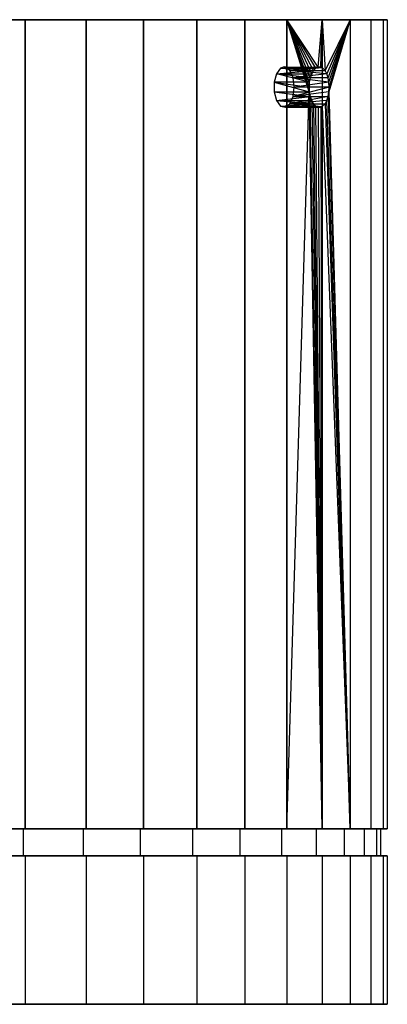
# Model space of a CAD drawing. Extents: x -1.48 to 1.48, y 1.73 to 4.61.
# Tile 5 of 5: x 0.4 to 1.48, y 1.73 to 4.61. Entities that reach past the tile are written whole.
import ezdxf

# ---------------------------------------------------------------- set-up
doc = ezdxf.new("R2010")
doc.units = 0
doc.header["$MEASUREMENT"] = 0
doc.layers.get('0').update_dxf_attribs({"color": 13, "linetype": 'CONTINUOUS'})

# ---------------------------------------------------------------- blocks, each defined once
blk = doc.blocks.new('ORLA-LED-M_STL')
at = {"color": 0}
for p, q in [((0.2356, 4.6081, 5.203), (0.4201, 4.6081, 5.2451)), ((0.4201, 4.6081, 8.0758), (0.2356, 4.6081, 8.1179)), ((0.4201, 4.6081, 8.0758), (0.2356, 4.6081, 8.1179)), ((0.2356, 4.6081, 5.203), (0.4201, 4.6081, 5.2451)), ((0.4201, 2.2459, 5.2451), (0.4201, 4.6081, 5.2451)), ((0.4201, 4.6081, 5.2451), (0.5976, 4.6081, 5.3104)), ((0.4201, 2.2459, 5.2451), (0.4201, 4.6081, 5.2451)), ((0.5976, 4.6081, 8.0105), (0.4201, 4.6081, 8.0758)), ((0.4201, 4.6081, 8.0758), (0.4201, 2.2459, 8.0758)), ((0.4201, 4.6081, 8.0758), (0.4201, 2.2459, 8.0758)), ((0.5976, 4.6081, 8.0105), (0.4201, 4.6081, 8.0758)), ((0.4201, 4.6081, 5.2451), (0.5976, 4.6081, 5.3104)), ((0.5976, 2.2459, 5.3104), (0.5976, 4.6081, 5.3104)), ((0.5976, 4.6081, 5.3104), (0.7653, 4.6081, 5.3979)), ((0.5976, 2.2459, 5.3104), (0.5976, 4.6081, 5.3104)), ((0.7653, 4.6081, 7.9229), (0.5976, 4.6081, 8.0105)), ((0.5976, 4.6081, 8.0105), (0.5976, 2.2459, 8.0105)), ((0.5976, 4.6081, 8.0105), (0.5976, 2.2459, 8.0105)), ((0.7653, 4.6081, 7.9229), (0.5976, 4.6081, 8.0105)), ((0.5976, 4.6081, 5.3104), (0.7653, 4.6081, 5.3979)), ((0.7653, 2.2459, 5.3979), (0.7653, 4.6081, 5.3979)), ((0.7653, 4.6081, 5.3979), (0.9205, 4.6081, 5.5062)), ((0.7653, 2.2459, 5.3979), (0.7653, 4.6081, 5.3979)), ((0.9205, 4.6081, 7.8147), (0.7653, 4.6081, 7.9229)), ((0.7653, 4.6081, 7.9229), (0.7653, 2.2459, 7.9229)), ((0.7653, 4.6081, 7.9229), (0.7653, 2.2459, 7.9229)), ((0.9205, 4.6081, 7.8147), (0.7653, 4.6081, 7.9229)), ((0.7653, 4.6081, 5.3979), (0.9205, 4.6081, 5.5062)), ((0.9205, 2.2459, 5.5062), (0.9205, 4.6081, 5.5062)), ((0.9205, 4.6081, 5.5062), (1.0606, 4.6081, 5.6333)), ((0.9205, 2.2459, 5.5062), (0.9205, 4.6081, 5.5062)), ((1.0606, 4.6081, 7.6875), (0.9205, 4.6081, 7.8147)), ((0.9205, 4.6081, 7.8147), (0.9205, 2.2459, 7.8147)), ((0.9205, 4.6081, 7.8147), (0.9205, 2.2459, 7.8147)), ((1.0606, 4.6081, 7.6875), (0.9205, 4.6081, 7.8147)), ((0.9205, 4.6081, 5.5062), (1.0606, 4.6081, 5.6333)), ((1.0606, 2.2459, 5.6333), (1.0606, 4.6081, 5.6333)), ((1.0606, 4.6081, 5.6333), (1.1832, 4.6081, 5.7774)), ((1.0606, 2.2459, 5.6333), (1.0606, 4.6081, 5.6333)), ((1.1832, 4.6081, 7.5435), (1.0606, 4.6081, 7.6875)), ((1.0606, 4.6081, 7.6875), (1.0606, 2.2459, 7.6875)), ((1.0606, 4.6081, 7.6875), (1.0606, 2.2459, 7.6875)), ((1.1832, 4.6081, 7.5435), (1.0606, 4.6081, 7.6875)), ((1.0606, 4.6081, 5.6333), (1.1832, 4.6081, 5.7774)), ((1.275, 4.4699, 5.9161), (1.1832, 4.6081, 5.7774)), ((1.1832, 4.6081, 5.7774), (1.2864, 4.6081, 5.9359)), ((1.275, 4.4699, 5.9161), (1.1832, 4.6081, 5.7774)), ((1.268, 4.4665, 5.9042), (1.1832, 4.6081, 5.7774)), ((1.2615, 4.4599, 5.8934), (1.1832, 4.6081, 5.7774)), ((1.268, 4.4665, 5.9042), (1.1832, 4.6081, 5.7774)), ((1.2615, 4.4599, 5.8934), (1.1832, 4.6081, 5.7774)), ((1.2559, 4.4504, 5.8843), (1.1832, 4.6081, 5.7774)), ((1.2559, 4.4504, 5.8843), (1.1832, 4.6081, 5.7774)), ((1.2516, 4.4387, 5.8774), (1.1832, 4.6081, 5.7774)), ((1.2489, 4.4254, 5.8731), (1.1832, 4.6081, 5.7774)), ((1.2516, 4.4387, 5.8774), (1.1832, 4.6081, 5.7774)), ((1.2489, 4.4254, 5.8731), (1.1832, 4.6081, 5.7774)), ((1.248, 4.4113, 5.8717), (1.1832, 4.6081, 5.7774)), ((1.248, 4.4113, 5.8717), (1.1832, 4.6081, 5.7774)), ((1.2489, 4.3971, 5.8731), (1.1832, 4.6081, 5.7774)), ((1.1832, 2.2459, 5.7774), (1.1832, 4.6081, 5.7774)), ((1.2489, 4.3971, 5.8731), (1.1832, 4.6081, 5.7774)), ((1.1832, 2.2459, 5.7774), (1.1832, 4.6081, 5.7774)), ((1.2864, 4.6081, 7.3849), (1.1832, 4.6081, 7.5435)), ((1.1832, 4.6081, 7.5435), (1.1832, 2.2459, 7.5435)), ((1.1832, 4.6081, 7.5435), (1.1832, 2.2459, 7.5435)), ((1.2864, 4.6081, 7.3849), (1.1832, 4.6081, 7.5435)), ((1.1832, 4.6081, 5.7774), (1.2864, 4.6081, 5.9359)), ((1.275, 4.4699, 5.9161), (1.2864, 4.6081, 5.9359)), ((1.275, 4.4699, 5.9161), (1.2864, 4.6081, 5.9359)), ((1.2821, 4.4699, 5.9284), (1.2864, 4.6081, 5.9359)), ((1.2821, 4.4699, 5.9284), (1.2864, 4.6081, 5.9359)), ((1.2864, 4.4682, 5.9359), (1.2864, 4.6081, 5.9359)), ((1.2864, 4.6081, 5.9359), (1.295, 4.4599, 5.9515)), ((1.2864, 4.6081, 5.9359), (1.295, 4.4599, 5.9515)), ((1.2864, 4.6081, 5.9359), (1.3685, 4.6081, 6.1064)), ((1.2864, 4.4682, 5.9359), (1.2864, 4.6081, 5.9359)), ((1.3685, 4.6081, 7.2145), (1.2864, 4.6081, 7.3849)), ((1.2864, 4.6081, 7.3849), (1.2864, 2.2459, 7.3849)), ((1.2864, 4.6081, 7.3849), (1.2864, 2.2459, 7.3849)), ((1.3685, 4.6081, 7.2145), (1.2864, 4.6081, 7.3849)), ((1.2864, 4.6081, 5.9359), (1.3685, 4.6081, 6.1064)), ((1.3685, 4.6081, 6.1064), (1.295, 4.4599, 5.9515)), ((1.3685, 4.6081, 6.1064), (1.295, 4.4599, 5.9515)), ((1.3685, 4.6081, 6.1064), (1.3001, 4.4504, 5.9609)), ((1.3685, 4.6081, 6.1064), (1.3001, 4.4504, 5.9609)), ((1.3039, 4.4387, 5.968), (1.3685, 4.6081, 6.1064)), ((1.3039, 4.4387, 5.968), (1.3685, 4.6081, 6.1064)), ((1.3685, 4.6081, 6.1064), (1.3063, 4.3971, 5.9725)), ((1.3063, 4.4255, 5.9724), (1.3685, 4.6081, 6.1064)), ((1.3063, 4.4255, 5.9724), (1.3685, 4.6081, 6.1064)), ((1.3685, 4.6081, 6.1064), (1.3063, 4.3971, 5.9725)), ((1.3071, 4.4113, 5.974), (1.3685, 4.6081, 6.1064)), ((1.3071, 4.4113, 5.974), (1.3685, 4.6081, 6.1064)), ((1.3685, 4.6081, 6.1064), (1.3685, 2.2459, 6.1064)), ((1.3685, 4.6081, 6.1064), (1.4281, 4.6081, 6.2859)), ((1.3685, 4.6081, 6.1064), (1.3685, 2.2459, 6.1064)), ((1.4281, 4.6081, 7.0349), (1.3685, 4.6081, 7.2145)), ((1.3685, 4.6081, 7.2145), (1.3685, 2.2459, 7.2145)), ((1.3685, 4.6081, 7.2145), (1.3685, 2.2459, 7.2145)), ((1.4281, 4.6081, 7.0349), (1.3685, 4.6081, 7.2145)), ((1.3685, 4.6081, 6.1064), (1.4281, 4.6081, 6.2859)), ((1.4281, 4.6081, 6.2859), (1.4281, 2.2459, 6.2859)), ((1.4281, 4.6081, 6.2859), (1.4643, 4.6081, 6.4716)), ((1.4281, 4.6081, 6.2859), (1.4281, 2.2459, 6.2859)), ((1.4643, 4.6081, 6.8492), (1.4281, 4.6081, 7.0349)), ((1.4281, 4.6081, 7.0349), (1.4281, 2.2459, 7.0349)), ((1.4281, 4.6081, 7.0349), (1.4281, 2.2459, 7.0349)), ((1.4643, 4.6081, 6.8492), (1.4281, 4.6081, 7.0349)), ((1.4281, 4.6081, 6.2859), (1.4643, 4.6081, 6.4716)), ((1.4643, 4.6081, 6.4716), (1.4643, 2.2459, 6.4716)), ((1.4643, 4.6081, 6.4716), (1.4764, 4.6081, 6.6604)), ((1.4643, 4.6081, 6.4716), (1.4643, 2.2459, 6.4716)), ((1.4764, 4.6081, 6.6604), (1.4643, 4.6081, 6.8492)), ((1.4643, 4.6081, 6.8492), (1.4643, 2.2459, 6.8492)), ((1.4643, 4.6081, 6.8492), (1.4643, 2.2459, 6.8492)), ((1.4764, 4.6081, 6.6604), (1.4643, 4.6081, 6.8492)), ((1.4643, 4.6081, 6.4716), (1.4764, 4.6081, 6.6604)), ((1.4764, 4.6081, 6.6604), (1.4764, 2.2459, 6.6604)), ((1.4764, 4.6081, 6.6604), (1.4764, 2.2459, 6.6604)), ((1.165, 4.4665, 5.9637), (1.1533, 4.4504, 5.9435)), ((1.165, 4.4665, 5.9637), (1.1533, 4.4504, 5.9435)), ((1.1533, 4.4504, 5.9435), (1.2615, 4.4599, 5.8934)), ((1.1533, 4.4504, 5.9435), (1.2615, 4.4599, 5.8934)), ((1.1754, 4.4703, 5.9818), (1.165, 4.4665, 5.9637)), ((1.1754, 4.4703, 5.9818), (1.165, 4.4665, 5.9637)), ((1.165, 4.4665, 5.9637), (1.275, 4.4699, 5.9161)), ((1.165, 4.4665, 5.9637), (1.275, 4.4699, 5.9161)), ((1.165, 4.4665, 5.9637), (1.268, 4.4665, 5.9042)), ((1.165, 4.4665, 5.9637), (1.268, 4.4665, 5.9042)), ((1.165, 4.4665, 5.9637), (1.2615, 4.4599, 5.8934)), ((1.165, 4.4665, 5.9637), (1.2615, 4.4599, 5.8934)), ((1.179, 4.4699, 5.988), (1.1754, 4.4703, 5.9818)), ((1.1754, 4.4703, 5.9818), (1.2821, 4.4699, 5.9284)), ((1.1754, 4.4703, 5.9818), (1.2821, 4.4699, 5.9284)), ((1.1754, 4.4703, 5.9818), (1.275, 4.4699, 5.9161)), ((1.1754, 4.4703, 5.9818), (1.275, 4.4699, 5.9161)), ((1.179, 4.4699, 5.988), (1.1754, 4.4703, 5.9818)), ((1.1922, 4.4599, 6.0108), (1.179, 4.4699, 5.988)), ((1.179, 4.4699, 5.988), (1.2864, 4.4682, 5.9359)), ((1.179, 4.4699, 5.988), (1.2864, 4.4682, 5.9359)), ((1.179, 4.4699, 5.988), (1.2821, 4.4699, 5.9284)), ((1.179, 4.4699, 5.988), (1.2821, 4.4699, 5.9284)), ((1.1922, 4.4599, 6.0108), (1.179, 4.4699, 5.988)), ((1.1922, 4.4599, 6.0108), (1.2864, 4.4682, 5.9359)), ((1.1922, 4.4599, 6.0108), (1.2864, 4.4682, 5.9359)), ((1.1922, 4.4599, 6.0108), (1.295, 4.4599, 5.9515)), ((1.3001, 4.4504, 5.9609), (1.1922, 4.4599, 6.0108)), ((1.3001, 4.4504, 5.9609), (1.1922, 4.4599, 6.0108)), ((1.2016, 4.4387, 6.0271), (1.1922, 4.4599, 6.0108)), ((1.1922, 4.4599, 6.0108), (1.295, 4.4599, 5.9515)), ((1.2016, 4.4387, 6.0271), (1.1922, 4.4599, 6.0108)), ((1.2615, 4.4599, 5.8934), (1.2559, 4.4504, 5.8843)), ((1.2615, 4.4599, 5.8934), (1.2559, 4.4504, 5.8843)), ((1.268, 4.4665, 5.9042), (1.2615, 4.4599, 5.8934)), ((1.268, 4.4665, 5.9042), (1.2615, 4.4599, 5.8934)), ((1.275, 4.4699, 5.9161), (1.268, 4.4665, 5.9042)), ((1.275, 4.4699, 5.9161), (1.268, 4.4665, 5.9042)), ((1.2821, 4.4699, 5.9284), (1.275, 4.4699, 5.9161)), ((1.2821, 4.4699, 5.9284), (1.275, 4.4699, 5.9161)), ((1.2864, 4.4682, 5.9359), (1.2821, 4.4699, 5.9284)), ((1.2864, 4.4682, 5.9359), (1.2821, 4.4699, 5.9284)), ((1.295, 4.4599, 5.9515), (1.2864, 4.4682, 5.9359)), ((1.295, 4.4599, 5.9515), (1.2864, 4.4682, 5.9359)), ((1.3001, 4.4504, 5.9609), (1.295, 4.4599, 5.9515)), ((1.3001, 4.4504, 5.9609), (1.295, 4.4599, 5.9515)), ((1.1533, 4.4504, 5.9435), (1.1468, 4.4254, 5.9321)), ((1.1533, 4.4504, 5.9435), (1.1468, 4.4254, 5.9321)), ((1.1533, 4.4504, 5.9435), (1.2559, 4.4504, 5.8843)), ((1.2489, 4.4254, 5.8731), (1.1533, 4.4504, 5.9435)), ((1.2489, 4.4254, 5.8731), (1.1533, 4.4504, 5.9435)), ((1.2516, 4.4387, 5.8774), (1.1533, 4.4504, 5.9435)), ((1.2516, 4.4387, 5.8774), (1.1533, 4.4504, 5.9435)), ((1.1533, 4.4504, 5.9435), (1.2559, 4.4504, 5.8843)), ((1.3001, 4.4504, 5.9609), (1.2016, 4.4387, 6.0271)), ((1.3001, 4.4504, 5.9609), (1.2016, 4.4387, 6.0271)), ((1.3039, 4.4387, 5.968), (1.2016, 4.4387, 6.0271)), ((1.3039, 4.4387, 5.968), (1.2016, 4.4387, 6.0271)), ((1.3063, 4.4255, 5.9724), (1.2016, 4.4387, 6.0271)), ((1.3063, 4.4255, 5.9724), (1.2016, 4.4387, 6.0271)), ((1.205, 4.4113, 6.0329), (1.2016, 4.4387, 6.0271)), ((1.205, 4.4113, 6.0329), (1.2016, 4.4387, 6.0271)), ((1.2516, 4.4387, 5.8774), (1.2489, 4.4254, 5.8731)), ((1.2516, 4.4387, 5.8774), (1.2489, 4.4254, 5.8731)), ((1.2559, 4.4504, 5.8843), (1.2516, 4.4387, 5.8774)), ((1.2559, 4.4504, 5.8843), (1.2516, 4.4387, 5.8774)), ((1.3039, 4.4387, 5.968), (1.3001, 4.4504, 5.9609)), ((1.3039, 4.4387, 5.968), (1.3001, 4.4504, 5.9609)), ((1.3063, 4.4255, 5.9724), (1.3039, 4.4387, 5.968)), ((1.3063, 4.4255, 5.9724), (1.3039, 4.4387, 5.968)), ((1.2489, 4.4254, 5.8731), (1.1468, 4.4254, 5.9321)), ((1.1468, 4.4254, 5.9321), (1.248, 4.4113, 5.8717)), ((1.2489, 4.4254, 5.8731), (1.1468, 4.4254, 5.9321)), ((1.1468, 4.4254, 5.9321), (1.248, 4.4113, 5.8717)), ((1.1468, 4.4254, 5.9321), (1.2489, 4.3971, 5.8731)), ((1.1468, 4.4254, 5.9321), (1.2489, 4.3971, 5.8731)), ((1.1468, 4.4254, 5.9321), (1.1468, 4.3971, 5.9321)), ((1.1468, 4.4254, 5.9321), (1.1468, 4.3971, 5.9321)), ((1.3071, 4.4113, 5.974), (1.2016, 4.3838, 6.0271)), ((1.2016, 4.3838, 6.0271), (1.205, 4.4113, 6.0329)), ((1.3071, 4.4113, 5.974), (1.2016, 4.3838, 6.0271)), ((1.2016, 4.3838, 6.0271), (1.205, 4.4113, 6.0329)), ((1.3063, 4.4255, 5.9724), (1.205, 4.4113, 6.0329)), ((1.3063, 4.4255, 5.9724), (1.205, 4.4113, 6.0329)), ((1.3071, 4.4113, 5.974), (1.205, 4.4113, 6.0329)), ((1.3071, 4.4113, 5.974), (1.205, 4.4113, 6.0329)), ((1.2489, 4.4254, 5.8731), (1.248, 4.4113, 5.8717)), ((1.2489, 4.4254, 5.8731), (1.248, 4.4113, 5.8717)), ((1.248, 4.4113, 5.8717), (1.2489, 4.3971, 5.8731)), ((1.248, 4.4113, 5.8717), (1.2489, 4.3971, 5.8731)), ((1.3071, 4.4113, 5.974), (1.3063, 4.4255, 5.9724)), ((1.3071, 4.4113, 5.974), (1.3063, 4.4255, 5.9724)), ((1.3063, 4.3971, 5.9725), (1.3071, 4.4113, 5.974)), ((1.3063, 4.3971, 5.9725), (1.3071, 4.4113, 5.974)), ((1.1468, 4.3971, 5.9321), (1.2489, 4.3971, 5.8731)), ((1.1468, 4.3971, 5.9321), (1.2489, 4.3971, 5.8731)), ((1.1468, 4.3971, 5.9321), (1.2516, 4.3838, 5.8774)), ((1.1468, 4.3971, 5.9321), (1.2516, 4.3838, 5.8774)), ((1.1468, 4.3971, 5.9321), (1.1533, 4.3721, 5.9435)), ((1.1468, 4.3971, 5.9321), (1.1533, 4.3721, 5.9435)), ((1.1533, 4.3721, 5.9435), (1.2516, 4.3838, 5.8774)), ((1.1533, 4.3721, 5.9435), (1.2516, 4.3838, 5.8774)), ((1.1533, 4.3721, 5.9435), (1.2559, 4.3721, 5.8843)), ((1.1533, 4.3721, 5.9435), (1.2559, 4.3721, 5.8843)), ((1.1533, 4.3721, 5.9435), (1.2615, 4.3627, 5.8934)), ((1.1533, 4.3721, 5.9435), (1.2615, 4.3627, 5.8934)), ((1.1533, 4.3721, 5.9435), (1.165, 4.356, 5.9637)), ((1.1533, 4.3721, 5.9435), (1.165, 4.356, 5.9637)), ((1.1832, 2.2459, 5.7774), (1.2489, 4.3971, 5.8731)), ((1.1832, 2.2459, 5.7774), (1.2489, 4.3971, 5.8731)), ((1.3039, 4.3838, 5.968), (1.1922, 4.3627, 6.0108)), ((1.1922, 4.3627, 6.0108), (1.2016, 4.3838, 6.0271)), ((1.3039, 4.3838, 5.968), (1.1922, 4.3627, 6.0108)), ((1.1922, 4.3627, 6.0108), (1.2016, 4.3838, 6.0271)), ((1.3001, 4.3721, 5.9608), (1.1922, 4.3627, 6.0108)), ((1.3001, 4.3721, 5.9608), (1.1922, 4.3627, 6.0108)), ((1.3063, 4.3971, 5.9725), (1.2016, 4.3838, 6.0271)), ((1.3063, 4.3971, 5.9725), (1.2016, 4.3838, 6.0271)), ((1.2016, 4.3838, 6.0271), (1.3039, 4.3838, 5.968)), ((1.2016, 4.3838, 6.0271), (1.3039, 4.3838, 5.968)), ((1.2864, 2.2459, 5.9359), (1.2489, 4.3971, 5.8731)), ((1.2489, 4.3971, 5.8731), (1.2516, 4.3838, 5.8774)), ((1.2864, 2.2459, 5.9359), (1.2489, 4.3971, 5.8731)), ((1.2489, 4.3971, 5.8731), (1.2516, 4.3838, 5.8774)), ((1.2516, 4.3838, 5.8774), (1.2559, 4.3721, 5.8843)), ((1.2864, 2.2459, 5.9359), (1.2516, 4.3838, 5.8774)), ((1.2864, 2.2459, 5.9359), (1.2516, 4.3838, 5.8774)), ((1.2516, 4.3838, 5.8774), (1.2559, 4.3721, 5.8843)), ((1.2559, 4.3721, 5.8843), (1.2864, 2.2459, 5.9359)), ((1.2559, 4.3721, 5.8843), (1.2864, 2.2459, 5.9359)), ((1.2559, 4.3721, 5.8843), (1.2615, 4.3627, 5.8934)), ((1.2559, 4.3721, 5.8843), (1.2615, 4.3627, 5.8934)), ((1.295, 4.3627, 5.9515), (1.3001, 4.3721, 5.9608)), ((1.295, 4.3627, 5.9515), (1.3001, 4.3721, 5.9608)), ((1.3001, 4.3721, 5.9608), (1.3039, 4.3838, 5.968)), ((1.3001, 4.3721, 5.9608), (1.3039, 4.3838, 5.968)), ((1.3685, 2.2459, 6.1064), (1.3001, 4.3721, 5.9608)), ((1.3685, 2.2459, 6.1064), (1.3001, 4.3721, 5.9608)), ((1.3039, 4.3838, 5.968), (1.3063, 4.3971, 5.9725)), ((1.3039, 4.3838, 5.968), (1.3063, 4.3971, 5.9725)), ((1.3039, 4.3838, 5.968), (1.3685, 2.2459, 6.1064)), ((1.3039, 4.3838, 5.968), (1.3685, 2.2459, 6.1064)), ((1.3063, 4.3971, 5.9725), (1.3685, 2.2459, 6.1064)), ((1.3063, 4.3971, 5.9725), (1.3685, 2.2459, 6.1064)), ((1.165, 4.356, 5.9637), (1.2615, 4.3627, 5.8934)), ((1.165, 4.356, 5.9637), (1.2615, 4.3627, 5.8934)), ((1.165, 4.356, 5.9637), (1.268, 4.356, 5.9042)), ((1.165, 4.356, 5.9637), (1.268, 4.356, 5.9042)), ((1.165, 4.356, 5.9637), (1.275, 4.3526, 5.9161)), ((1.165, 4.356, 5.9637), (1.275, 4.3526, 5.9161)), ((1.165, 4.356, 5.9637), (1.179, 4.3526, 5.988)), ((1.165, 4.356, 5.9637), (1.179, 4.3526, 5.988)), ((1.179, 4.3526, 5.988), (1.1922, 4.3627, 6.0108)), ((1.179, 4.3526, 5.988), (1.1922, 4.3627, 6.0108)), ((1.179, 4.3526, 5.988), (1.2864, 4.3544, 5.9359)), ((1.179, 4.3526, 5.988), (1.2864, 4.3544, 5.9359)), ((1.179, 4.3526, 5.988), (1.275, 4.3526, 5.9161)), ((1.179, 4.3526, 5.988), (1.275, 4.3526, 5.9161)), ((1.179, 4.3526, 5.988), (1.2821, 4.3526, 5.9284)), ((1.179, 4.3526, 5.988), (1.2821, 4.3526, 5.9284)), ((1.1922, 4.3627, 6.0108), (1.2864, 4.3544, 5.9359)), ((1.1922, 4.3627, 6.0108), (1.2864, 4.3544, 5.9359)), ((1.1922, 4.3627, 6.0108), (1.295, 4.3627, 5.9515)), ((1.1922, 4.3627, 6.0108), (1.295, 4.3627, 5.9515)), ((1.2615, 4.3627, 5.8934), (1.2864, 2.2459, 5.9359)), ((1.2615, 4.3627, 5.8934), (1.2864, 2.2459, 5.9359)), ((1.2615, 4.3627, 5.8934), (1.268, 4.356, 5.9042)), ((1.2615, 4.3627, 5.8934), (1.268, 4.356, 5.9042)), ((1.268, 4.356, 5.9042), (1.275, 4.3526, 5.9161)), ((1.2864, 2.2459, 5.9359), (1.268, 4.356, 5.9042)), ((1.2864, 2.2459, 5.9359), (1.268, 4.356, 5.9042)), ((1.268, 4.356, 5.9042), (1.275, 4.3526, 5.9161)), ((1.275, 4.3526, 5.9161), (1.2864, 2.2459, 5.9359)), ((1.275, 4.3526, 5.9161), (1.2821, 4.3526, 5.9284)), ((1.275, 4.3526, 5.9161), (1.2864, 2.2459, 5.9359)), ((1.275, 4.3526, 5.9161), (1.2821, 4.3526, 5.9284)), ((1.2821, 4.3526, 5.9284), (1.2864, 4.3544, 5.9359)), ((1.2821, 4.3526, 5.9284), (1.2864, 4.3544, 5.9359)), ((1.2821, 4.3526, 5.9284), (1.2864, 2.2459, 5.9359)), ((1.2821, 4.3526, 5.9284), (1.2864, 2.2459, 5.9359)), ((1.2864, 4.3544, 5.9359), (1.295, 4.3627, 5.9515)), ((1.2864, 4.3544, 5.9359), (1.295, 4.3627, 5.9515)), ((1.2864, 4.3544, 5.9359), (1.2864, 2.2459, 5.9359)), ((1.2864, 4.3544, 5.9359), (1.2864, 2.2459, 5.9359)), ((1.2864, 4.3544, 5.9359), (1.3685, 2.2459, 6.1064)), ((1.2864, 4.3544, 5.9359), (1.3685, 2.2459, 6.1064)), ((1.295, 4.3627, 5.9515), (1.3685, 2.2459, 6.1064)), ((1.295, 4.3627, 5.9515), (1.3685, 2.2459, 6.1064)), ((0.2325, 2.2459, 5.2224), (0.4145, 2.2459, 5.2639)), ((0.4145, 2.2459, 8.0569), (0.2325, 2.2459, 8.0985)), ((0.4145, 2.2459, 8.0569), (0.2325, 2.2459, 8.0985)), ((0.2325, 2.2459, 5.2224), (0.4145, 2.2459, 5.2639)), ((0.4201, 2.2459, 5.2451), (0.2356, 2.2459, 5.203)), ((0.2356, 2.2459, 8.1179), (0.4201, 2.2459, 8.0758)), ((0.4201, 2.2459, 5.2451), (0.2356, 2.2459, 5.203)), ((0.2356, 2.2459, 8.1179), (0.4201, 2.2459, 8.0758)), ((0.4145, 2.2459, 5.2639), (0.4145, 2.1672, 5.2639)), ((0.4145, 2.2459, 5.2639), (0.5896, 2.2459, 5.3284)), ((0.4145, 2.2459, 5.2639), (0.4145, 2.1672, 5.2639)), ((0.5896, 2.2459, 7.9925), (0.4145, 2.2459, 8.0569)), ((0.4145, 2.2459, 8.0569), (0.4145, 2.1672, 8.0569)), ((0.4145, 2.2459, 8.0569), (0.4145, 2.1672, 8.0569)), ((0.5896, 2.2459, 7.9925), (0.4145, 2.2459, 8.0569)), ((0.4145, 2.2459, 5.2639), (0.5896, 2.2459, 5.3284)), ((0.5976, 2.2459, 5.3104), (0.4201, 2.2459, 5.2451)), ((0.4201, 2.2459, 8.0758), (0.5976, 2.2459, 8.0105)), ((0.5976, 2.2459, 5.3104), (0.4201, 2.2459, 5.2451)), ((0.4201, 2.2459, 8.0758), (0.5976, 2.2459, 8.0105)), ((0.5896, 2.2459, 5.3284), (0.5896, 2.1672, 5.3284)), ((0.5896, 2.2459, 5.3284), (0.7551, 2.2459, 5.4148)), ((0.5896, 2.2459, 5.3284), (0.5896, 2.1672, 5.3284)), ((0.7551, 2.2459, 7.9061), (0.5896, 2.2459, 7.9925)), ((0.5896, 2.2459, 7.9925), (0.5896, 2.1672, 7.9925)), ((0.5896, 2.2459, 7.9925), (0.5896, 2.1672, 7.9925)), ((0.7551, 2.2459, 7.9061), (0.5896, 2.2459, 7.9925)), ((0.5896, 2.2459, 5.3284), (0.7551, 2.2459, 5.4148)), ((0.7653, 2.2459, 5.3979), (0.5976, 2.2459, 5.3104)), ((0.5976, 2.2459, 8.0105), (0.7653, 2.2459, 7.9229)), ((0.7653, 2.2459, 5.3979), (0.5976, 2.2459, 5.3104)), ((0.5976, 2.2459, 8.0105), (0.7653, 2.2459, 7.9229)), ((0.7551, 2.2459, 5.4148), (0.7551, 2.1672, 5.4148)), ((0.7551, 2.2459, 5.4148), (0.9082, 2.2459, 5.5215)), ((0.7551, 2.2459, 5.4148), (0.7551, 2.1672, 5.4148)), ((0.9082, 2.2459, 7.7993), (0.7551, 2.2459, 7.9061)), ((0.7551, 2.2459, 7.9061), (0.7551, 2.1672, 7.9061)), ((0.7551, 2.2459, 7.9061), (0.7551, 2.1672, 7.9061)), ((0.9082, 2.2459, 7.7993), (0.7551, 2.2459, 7.9061)), ((0.7551, 2.2459, 5.4148), (0.9082, 2.2459, 5.5215)), ((0.9205, 2.2459, 5.5062), (0.7653, 2.2459, 5.3979)), ((0.7653, 2.2459, 7.9229), (0.9205, 2.2459, 7.8147)), ((0.9205, 2.2459, 5.5062), (0.7653, 2.2459, 5.3979)), ((0.7653, 2.2459, 7.9229), (0.9205, 2.2459, 7.8147)), ((0.9082, 2.2459, 5.5215), (0.9082, 2.1672, 5.5215)), ((0.9082, 2.2459, 5.5215), (1.0464, 2.2459, 5.647)), ((0.9082, 2.2459, 5.5215), (0.9082, 2.1672, 5.5215)), ((1.0464, 2.2459, 7.6738), (0.9082, 2.2459, 7.7993)), ((0.9082, 2.2459, 7.7993), (0.9082, 2.1672, 7.7993)), ((0.9082, 2.2459, 7.7993), (0.9082, 2.1672, 7.7993)), ((1.0464, 2.2459, 7.6738), (0.9082, 2.2459, 7.7993)), ((0.9082, 2.2459, 5.5215), (1.0464, 2.2459, 5.647)), ((1.0606, 2.2459, 5.6333), (0.9205, 2.2459, 5.5062)), ((0.9205, 2.2459, 7.8147), (1.0606, 2.2459, 7.6875)), ((1.0606, 2.2459, 5.6333), (0.9205, 2.2459, 5.5062)), ((0.9205, 2.2459, 7.8147), (1.0606, 2.2459, 7.6875)), ((1.0464, 2.2459, 5.647), (1.0464, 2.1672, 5.647)), ((1.0464, 2.2459, 5.647), (1.1674, 2.2459, 5.7892)), ((1.0464, 2.2459, 5.647), (1.0464, 2.1672, 5.647)), ((1.1674, 2.2459, 7.5317), (1.0464, 2.2459, 7.6738)), ((1.0464, 2.2459, 7.6738), (1.0464, 2.1672, 7.6738)), ((1.0464, 2.2459, 7.6738), (1.0464, 2.1672, 7.6738)), ((1.1674, 2.2459, 7.5317), (1.0464, 2.2459, 7.6738)), ((1.0464, 2.2459, 5.647), (1.1674, 2.2459, 5.7892)), ((1.1832, 2.2459, 5.7774), (1.0606, 2.2459, 5.6333)), ((1.0606, 2.2459, 7.6875), (1.1832, 2.2459, 7.5435)), ((1.1832, 2.2459, 5.7774), (1.0606, 2.2459, 5.6333)), ((1.0606, 2.2459, 7.6875), (1.1832, 2.2459, 7.5435)), ((1.1674, 2.2459, 5.7892), (1.1674, 2.1672, 5.7892)), ((1.1674, 2.2459, 5.7892), (1.2692, 2.2459, 5.9456)), ((1.1674, 2.2459, 5.7892), (1.1674, 2.1672, 5.7892)), ((1.2692, 2.2459, 7.3753), (1.1674, 2.2459, 7.5317)), ((1.1674, 2.2459, 7.5317), (1.1674, 2.1672, 7.5317)), ((1.1674, 2.2459, 7.5317), (1.1674, 2.1672, 7.5317)), ((1.2692, 2.2459, 7.3753), (1.1674, 2.2459, 7.5317)), ((1.1674, 2.2459, 5.7892), (1.2692, 2.2459, 5.9456)), ((1.2864, 2.2459, 5.9359), (1.1832, 2.2459, 5.7774)), ((1.1832, 2.2459, 7.5435), (1.2864, 2.2459, 7.3849)), ((1.2864, 2.2459, 5.9359), (1.1832, 2.2459, 5.7774)), ((1.1832, 2.2459, 7.5435), (1.2864, 2.2459, 7.3849)), ((1.2692, 2.2459, 5.9456), (1.2692, 2.1672, 5.9456)), ((1.2692, 2.2459, 5.9456), (1.3502, 2.2459, 6.1138)), ((1.2692, 2.2459, 5.9456), (1.2692, 2.1672, 5.9456)), ((1.3502, 2.2459, 7.2071), (1.2692, 2.2459, 7.3753)), ((1.2692, 2.2459, 7.3753), (1.2692, 2.1672, 7.3753)), ((1.2692, 2.2459, 7.3753), (1.2692, 2.1672, 7.3753)), ((1.3502, 2.2459, 7.2071), (1.2692, 2.2459, 7.3753)), ((1.2692, 2.2459, 5.9456), (1.3502, 2.2459, 6.1138)), ((1.3685, 2.2459, 6.1064), (1.2864, 2.2459, 5.9359)), ((1.2864, 2.2459, 7.3849), (1.3685, 2.2459, 7.2145)), ((1.3685, 2.2459, 6.1064), (1.2864, 2.2459, 5.9359)), ((1.2864, 2.2459, 7.3849), (1.3685, 2.2459, 7.2145)), ((1.3502, 2.2459, 6.1138), (1.3502, 2.1672, 6.1138)), ((1.3502, 2.2459, 6.1138), (1.4091, 2.2459, 6.2909)), ((1.3502, 2.2459, 6.1138), (1.3502, 2.1672, 6.1138)), ((1.4091, 2.2459, 7.0299), (1.3502, 2.2459, 7.2071)), ((1.3502, 2.2459, 7.2071), (1.3502, 2.1672, 7.2071)), ((1.3502, 2.2459, 7.2071), (1.3502, 2.1672, 7.2071)), ((1.4091, 2.2459, 7.0299), (1.3502, 2.2459, 7.2071)), ((1.3502, 2.2459, 6.1138), (1.4091, 2.2459, 6.2909)), ((1.4281, 2.2459, 6.2859), (1.3685, 2.2459, 6.1064)), ((1.3685, 2.2459, 7.2145), (1.4281, 2.2459, 7.0349)), ((1.4281, 2.2459, 6.2859), (1.3685, 2.2459, 6.1064)), ((1.3685, 2.2459, 7.2145), (1.4281, 2.2459, 7.0349)), ((1.4091, 2.2459, 6.2909), (1.4091, 2.1672, 6.2909)), ((1.4091, 2.2459, 6.2909), (1.4447, 2.2459, 6.4742)), ((1.4091, 2.2459, 6.2909), (1.4091, 2.1672, 6.2909)), ((1.4447, 2.2459, 6.8467), (1.4091, 2.2459, 7.0299)), ((1.4091, 2.2459, 7.0299), (1.4091, 2.1672, 7.0299)), ((1.4091, 2.2459, 7.0299), (1.4091, 2.1672, 7.0299)), ((1.4447, 2.2459, 6.8467), (1.4091, 2.2459, 7.0299)), ((1.4091, 2.2459, 6.2909), (1.4447, 2.2459, 6.4742)), ((1.4643, 2.2459, 6.4716), (1.4281, 2.2459, 6.2859)), ((1.4281, 2.2459, 7.0349), (1.4643, 2.2459, 6.8492)), ((1.4643, 2.2459, 6.4716), (1.4281, 2.2459, 6.2859)), ((1.4281, 2.2459, 7.0349), (1.4643, 2.2459, 6.8492)), ((1.4447, 2.2459, 6.4742), (1.4447, 2.1672, 6.4742)), ((1.4447, 2.2459, 6.4742), (1.4567, 2.2459, 6.6604)), ((1.4447, 2.2459, 6.4742), (1.4447, 2.1672, 6.4742)), ((1.4567, 2.2459, 6.6604), (1.4447, 2.2459, 6.8467)), ((1.4447, 2.2459, 6.8467), (1.4447, 2.1672, 6.8467)), ((1.4447, 2.2459, 6.8467), (1.4447, 2.1672, 6.8467)), ((1.4567, 2.2459, 6.6604), (1.4447, 2.2459, 6.8467)), ((1.4447, 2.2459, 6.4742), (1.4567, 2.2459, 6.6604)), ((1.4567, 2.2459, 6.6604), (1.4567, 2.1672, 6.6604)), ((1.4567, 2.2459, 6.6604), (1.4567, 2.1672, 6.6604)), ((1.4764, 2.2459, 6.6604), (1.4643, 2.2459, 6.4716)), ((1.4643, 2.2459, 6.8492), (1.4764, 2.2459, 6.6604)), ((1.4764, 2.2459, 6.6604), (1.4643, 2.2459, 6.4716)), ((1.4643, 2.2459, 6.8492), (1.4764, 2.2459, 6.6604)), ((0.4145, 2.1672, 8.0569), (0.2325, 2.1672, 8.0985)), ((0.2325, 2.1672, 5.2224), (0.4145, 2.1672, 5.2639)), ((0.2325, 2.1672, 5.2224), (0.4145, 2.1672, 5.2639)), ((0.4145, 2.1672, 8.0569), (0.2325, 2.1672, 8.0985)), ((0.2356, 2.1672, 5.203), (0.4201, 2.1672, 5.2451)), ((0.4201, 2.1672, 8.0758), (0.2356, 2.1672, 8.1179)), ((0.2356, 2.1672, 5.203), (0.4201, 2.1672, 5.2451)), ((0.4201, 2.1672, 8.0758), (0.2356, 2.1672, 8.1179)), ((0.5896, 2.1672, 7.9925), (0.4145, 2.1672, 8.0569)), ((0.4145, 2.1672, 5.2639), (0.5896, 2.1672, 5.3284)), ((0.4145, 2.1672, 5.2639), (0.5896, 2.1672, 5.3284)), ((0.5896, 2.1672, 7.9925), (0.4145, 2.1672, 8.0569)), ((0.4201, 2.1672, 5.2451), (0.4201, 1.7341, 5.2451)), ((0.4201, 2.1672, 5.2451), (0.5976, 2.1672, 5.3104)), ((0.4201, 2.1672, 5.2451), (0.4201, 1.7341, 5.2451)), ((0.5976, 2.1672, 8.0105), (0.4201, 2.1672, 8.0758)), ((0.4201, 2.1672, 8.0758), (0.4201, 1.7341, 8.0758)), ((0.4201, 2.1672, 8.0758), (0.4201, 1.7341, 8.0758)), ((0.4201, 2.1672, 5.2451), (0.5976, 2.1672, 5.3104)), ((0.5976, 2.1672, 8.0105), (0.4201, 2.1672, 8.0758)), ((0.7551, 2.1672, 7.9061), (0.5896, 2.1672, 7.9925)), ((0.5896, 2.1672, 5.3284), (0.7551, 2.1672, 5.4148)), ((0.5896, 2.1672, 5.3284), (0.7551, 2.1672, 5.4148)), ((0.7551, 2.1672, 7.9061), (0.5896, 2.1672, 7.9925)), ((0.5976, 2.1672, 5.3104), (0.5976, 1.7341, 5.3104)), ((0.5976, 2.1672, 5.3104), (0.7653, 2.1672, 5.3979)), ((0.5976, 2.1672, 5.3104), (0.5976, 1.7341, 5.3104)), ((0.7653, 2.1672, 7.9229), (0.5976, 2.1672, 8.0105)), ((0.5976, 2.1672, 8.0105), (0.5976, 1.7341, 8.0105)), ((0.5976, 2.1672, 8.0105), (0.5976, 1.7341, 8.0105)), ((0.5976, 2.1672, 5.3104), (0.7653, 2.1672, 5.3979)), ((0.7653, 2.1672, 7.9229), (0.5976, 2.1672, 8.0105)), ((0.9082, 2.1672, 7.7993), (0.7551, 2.1672, 7.9061)), ((0.7551, 2.1672, 5.4148), (0.9082, 2.1672, 5.5215)), ((0.7551, 2.1672, 5.4148), (0.9082, 2.1672, 5.5215)), ((0.9082, 2.1672, 7.7993), (0.7551, 2.1672, 7.9061)), ((0.7653, 2.1672, 5.3979), (0.7653, 1.7341, 5.3979)), ((0.7653, 2.1672, 5.3979), (0.9205, 2.1672, 5.5062)), ((0.7653, 2.1672, 5.3979), (0.7653, 1.7341, 5.3979)), ((0.9205, 2.1672, 7.8147), (0.7653, 2.1672, 7.9229)), ((0.7653, 2.1672, 7.9229), (0.7653, 1.7341, 7.9229)), ((0.7653, 2.1672, 7.9229), (0.7653, 1.7341, 7.9229)), ((0.7653, 2.1672, 5.3979), (0.9205, 2.1672, 5.5062)), ((0.9205, 2.1672, 7.8147), (0.7653, 2.1672, 7.9229)), ((1.0464, 2.1672, 7.6738), (0.9082, 2.1672, 7.7993)), ((0.9082, 2.1672, 5.5215), (1.0464, 2.1672, 5.647)), ((0.9082, 2.1672, 5.5215), (1.0464, 2.1672, 5.647)), ((1.0464, 2.1672, 7.6738), (0.9082, 2.1672, 7.7993)), ((0.9205, 2.1672, 5.5062), (0.9205, 1.7341, 5.5062)), ((0.9205, 2.1672, 5.5062), (1.0606, 2.1672, 5.6333)), ((0.9205, 2.1672, 5.5062), (0.9205, 1.7341, 5.5062)), ((1.0606, 2.1672, 7.6875), (0.9205, 2.1672, 7.8147)), ((0.9205, 2.1672, 7.8147), (0.9205, 1.7341, 7.8147)), ((0.9205, 2.1672, 7.8147), (0.9205, 1.7341, 7.8147)), ((1.0606, 2.1672, 7.6875), (0.9205, 2.1672, 7.8147)), ((0.9205, 2.1672, 5.5062), (1.0606, 2.1672, 5.6333)), ((1.1674, 2.1672, 7.5317), (1.0464, 2.1672, 7.6738)), ((1.0464, 2.1672, 5.647), (1.1674, 2.1672, 5.7892)), ((1.0464, 2.1672, 5.647), (1.1674, 2.1672, 5.7892)), ((1.1674, 2.1672, 7.5317), (1.0464, 2.1672, 7.6738)), ((1.0606, 2.1672, 5.6333), (1.0606, 1.7341, 5.6333)), ((1.0606, 2.1672, 5.6333), (1.1832, 2.1672, 5.7774)), ((1.0606, 2.1672, 5.6333), (1.0606, 1.7341, 5.6333)), ((1.1832, 2.1672, 7.5435), (1.0606, 2.1672, 7.6875)), ((1.0606, 2.1672, 7.6875), (1.0606, 1.7341, 7.6875)), ((1.0606, 2.1672, 7.6875), (1.0606, 1.7341, 7.6875)), ((1.1832, 2.1672, 7.5435), (1.0606, 2.1672, 7.6875)), ((1.0606, 2.1672, 5.6333), (1.1832, 2.1672, 5.7774)), ((1.2692, 2.1672, 7.3753), (1.1674, 2.1672, 7.5317)), ((1.1674, 2.1672, 5.7892), (1.2692, 2.1672, 5.9456)), ((1.1674, 2.1672, 5.7892), (1.2692, 2.1672, 5.9456)), ((1.2692, 2.1672, 7.3753), (1.1674, 2.1672, 7.5317)), ((1.1832, 2.1672, 5.7774), (1.1832, 1.7341, 5.7774)), ((1.1832, 2.1672, 5.7774), (1.2864, 2.1672, 5.9359)), ((1.1832, 2.1672, 5.7774), (1.1832, 1.7341, 5.7774)), ((1.2864, 2.1672, 7.3849), (1.1832, 2.1672, 7.5435)), ((1.1832, 2.1672, 7.5435), (1.1832, 1.7341, 7.5435)), ((1.1832, 2.1672, 7.5435), (1.1832, 1.7341, 7.5435)), ((1.2864, 2.1672, 7.3849), (1.1832, 2.1672, 7.5435)), ((1.1832, 2.1672, 5.7774), (1.2864, 2.1672, 5.9359)), ((1.2692, 2.1672, 5.9456), (1.3502, 2.1672, 6.1138)), ((1.3502, 2.1672, 7.2071), (1.2692, 2.1672, 7.3753)), ((1.2692, 2.1672, 5.9456), (1.3502, 2.1672, 6.1138)), ((1.3502, 2.1672, 7.2071), (1.2692, 2.1672, 7.3753)), ((1.2864, 2.1672, 5.9359), (1.2864, 1.7341, 5.9359)), ((1.2864, 2.1672, 5.9359), (1.3685, 2.1672, 6.1064)), ((1.2864, 2.1672, 5.9359), (1.2864, 1.7341, 5.9359)), ((1.3685, 2.1672, 7.2145), (1.2864, 2.1672, 7.3849)), ((1.2864, 2.1672, 7.3849), (1.2864, 1.7341, 7.3849)), ((1.2864, 2.1672, 7.3849), (1.2864, 1.7341, 7.3849)), ((1.3685, 2.1672, 7.2145), (1.2864, 2.1672, 7.3849)), ((1.2864, 2.1672, 5.9359), (1.3685, 2.1672, 6.1064)), ((1.3502, 2.1672, 6.1138), (1.4091, 2.1672, 6.2909)), ((1.4091, 2.1672, 7.0299), (1.3502, 2.1672, 7.2071)), ((1.3502, 2.1672, 6.1138), (1.4091, 2.1672, 6.2909)), ((1.4091, 2.1672, 7.0299), (1.3502, 2.1672, 7.2071)), ((1.3685, 2.1672, 6.1064), (1.3685, 1.7341, 6.1064)), ((1.3685, 2.1672, 6.1064), (1.4281, 2.1672, 6.2859)), ((1.3685, 2.1672, 6.1064), (1.3685, 1.7341, 6.1064)), ((1.4281, 2.1672, 7.0349), (1.3685, 2.1672, 7.2145)), ((1.3685, 2.1672, 7.2145), (1.3685, 1.7341, 7.2145)), ((1.3685, 2.1672, 7.2145), (1.3685, 1.7341, 7.2145)), ((1.4281, 2.1672, 7.0349), (1.3685, 2.1672, 7.2145)), ((1.3685, 2.1672, 6.1064), (1.4281, 2.1672, 6.2859)), ((1.4091, 2.1672, 6.2909), (1.4447, 2.1672, 6.4742)), ((1.4447, 2.1672, 6.8467), (1.4091, 2.1672, 7.0299)), ((1.4091, 2.1672, 6.2909), (1.4447, 2.1672, 6.4742)), ((1.4447, 2.1672, 6.8467), (1.4091, 2.1672, 7.0299)), ((1.4281, 2.1672, 6.2859), (1.4281, 1.7341, 6.2859)), ((1.4281, 2.1672, 6.2859), (1.4643, 2.1672, 6.4716)), ((1.4281, 2.1672, 6.2859), (1.4281, 1.7341, 6.2859)), ((1.4643, 2.1672, 6.8492), (1.4281, 2.1672, 7.0349)), ((1.4281, 2.1672, 7.0349), (1.4281, 1.7341, 7.0349)), ((1.4281, 2.1672, 7.0349), (1.4281, 1.7341, 7.0349)), ((1.4643, 2.1672, 6.8492), (1.4281, 2.1672, 7.0349)), ((1.4281, 2.1672, 6.2859), (1.4643, 2.1672, 6.4716)), ((1.4447, 2.1672, 6.4742), (1.4567, 2.1672, 6.6604)), ((1.4567, 2.1672, 6.6604), (1.4447, 2.1672, 6.8467)), ((1.4447, 2.1672, 6.4742), (1.4567, 2.1672, 6.6604)), ((1.4567, 2.1672, 6.6604), (1.4447, 2.1672, 6.8467)), ((1.4643, 2.1672, 6.4716), (1.4643, 1.7341, 6.4716)), ((1.4643, 2.1672, 6.4716), (1.4764, 2.1672, 6.6604)), ((1.4643, 2.1672, 6.4716), (1.4643, 1.7341, 6.4716)), ((1.4764, 2.1672, 6.6604), (1.4643, 2.1672, 6.8492)), ((1.4643, 2.1672, 6.8492), (1.4643, 1.7341, 6.8492)), ((1.4643, 2.1672, 6.8492), (1.4643, 1.7341, 6.8492)), ((1.4764, 2.1672, 6.6604), (1.4643, 2.1672, 6.8492)), ((1.4643, 2.1672, 6.4716), (1.4764, 2.1672, 6.6604)), ((1.4764, 2.1672, 6.6604), (1.4764, 1.7341, 6.6604)), ((1.4764, 2.1672, 6.6604), (1.4764, 1.7341, 6.6604)), ((0.4201, 1.7341, 5.2451), (0.2356, 1.7341, 5.203)), ((0.2356, 1.7341, 8.1179), (0.4201, 1.7341, 8.0758)), ((0.4201, 1.7341, 5.2451), (0.2356, 1.7341, 5.203)), ((0.2356, 1.7341, 8.1179), (0.4201, 1.7341, 8.0758)), ((0.5976, 1.7341, 5.3104), (0.4201, 1.7341, 5.2451)), ((0.4201, 1.7341, 8.0758), (0.5976, 1.7341, 8.0105)), ((0.5976, 1.7341, 5.3104), (0.4201, 1.7341, 5.2451)), ((0.4201, 1.7341, 8.0758), (0.5976, 1.7341, 8.0105)), ((0.7653, 1.7341, 5.3979), (0.5976, 1.7341, 5.3104)), ((0.5976, 1.7341, 8.0105), (0.7653, 1.7341, 7.9229)), ((0.7653, 1.7341, 5.3979), (0.5976, 1.7341, 5.3104)), ((0.5976, 1.7341, 8.0105), (0.7653, 1.7341, 7.9229)), ((0.9205, 1.7341, 5.5062), (0.7653, 1.7341, 5.3979)), ((0.7653, 1.7341, 7.9229), (0.9205, 1.7341, 7.8147)), ((0.9205, 1.7341, 5.5062), (0.7653, 1.7341, 5.3979)), ((0.7653, 1.7341, 7.9229), (0.9205, 1.7341, 7.8147)), ((1.0606, 1.7341, 5.6333), (0.9205, 1.7341, 5.5062)), ((0.9205, 1.7341, 7.8147), (1.0606, 1.7341, 7.6875)), ((1.0606, 1.7341, 5.6333), (0.9205, 1.7341, 5.5062)), ((0.9205, 1.7341, 7.8147), (1.0606, 1.7341, 7.6875)), ((1.1832, 1.7341, 5.7774), (1.0606, 1.7341, 5.6333)), ((1.0606, 1.7341, 7.6875), (1.1832, 1.7341, 7.5435)), ((1.1832, 1.7341, 5.7774), (1.0606, 1.7341, 5.6333)), ((1.0606, 1.7341, 7.6875), (1.1832, 1.7341, 7.5435)), ((1.2864, 1.7341, 5.9359), (1.1832, 1.7341, 5.7774)), ((1.1832, 1.7341, 7.5435), (1.2864, 1.7341, 7.3849)), ((1.2864, 1.7341, 5.9359), (1.1832, 1.7341, 5.7774)), ((1.1832, 1.7341, 7.5435), (1.2864, 1.7341, 7.3849)), ((1.3685, 1.7341, 6.1064), (1.2864, 1.7341, 5.9359)), ((1.2864, 1.7341, 7.3849), (1.3685, 1.7341, 7.2145)), ((1.3685, 1.7341, 6.1064), (1.2864, 1.7341, 5.9359)), ((1.2864, 1.7341, 7.3849), (1.3685, 1.7341, 7.2145)), ((1.4281, 1.7341, 6.2859), (1.3685, 1.7341, 6.1064)), ((1.3685, 1.7341, 7.2145), (1.4281, 1.7341, 7.0349)), ((1.4281, 1.7341, 6.2859), (1.3685, 1.7341, 6.1064)), ((1.3685, 1.7341, 7.2145), (1.4281, 1.7341, 7.0349)), ((1.4643, 1.7341, 6.4716), (1.4281, 1.7341, 6.2859)), ((1.4281, 1.7341, 7.0349), (1.4643, 1.7341, 6.8492)), ((1.4643, 1.7341, 6.4716), (1.4281, 1.7341, 6.2859)), ((1.4281, 1.7341, 7.0349), (1.4643, 1.7341, 6.8492)), ((1.4764, 1.7341, 6.6604), (1.4643, 1.7341, 6.4716)), ((1.4643, 1.7341, 6.8492), (1.4764, 1.7341, 6.6604)), ((1.4764, 1.7341, 6.6604), (1.4643, 1.7341, 6.4716)), ((1.4643, 1.7341, 6.8492), (1.4764, 1.7341, 6.6604))]:
    blk.add_line(p, q, dxfattribs=at)

msp = doc.modelspace()

# ---------------------------------------------------------------- block references
at = {"color": 0}
msp.add_blockref('ORLA-LED-M_STL', (0, 0), dxfattribs=at)

doc.saveas('drawing.dxf')
